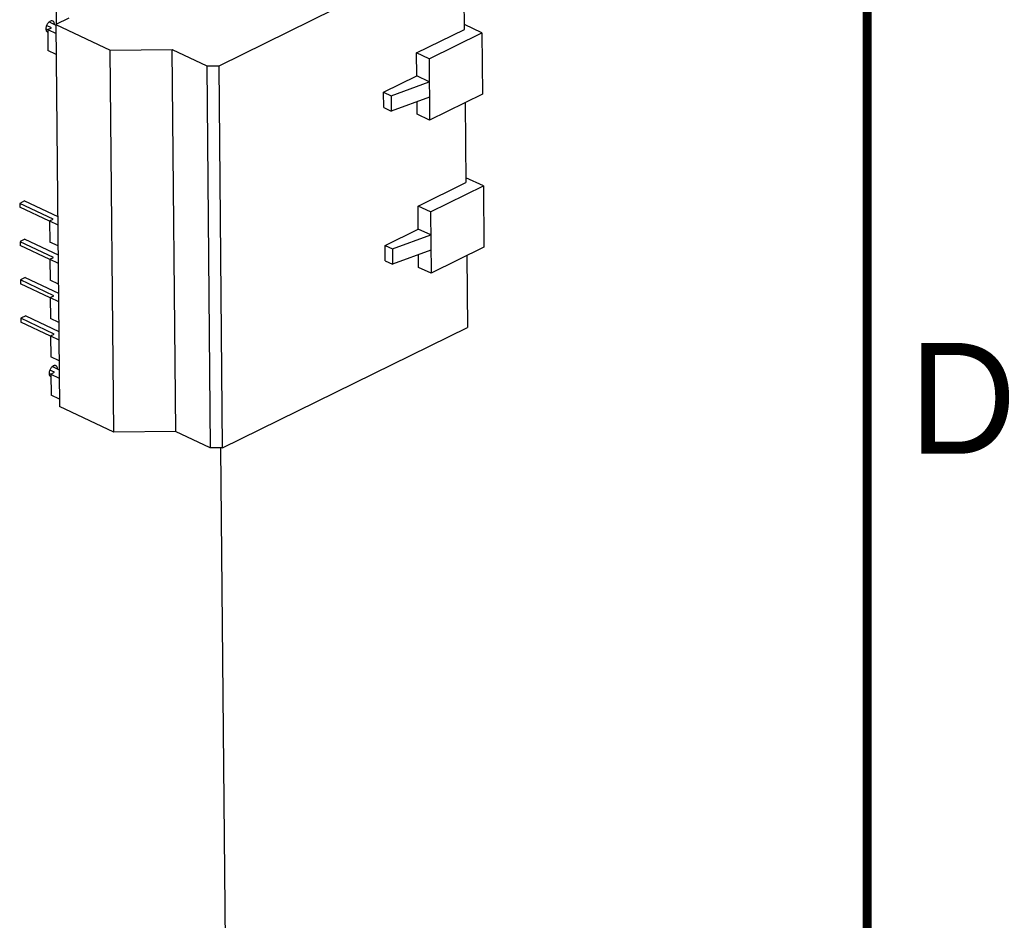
# Model space of a CAD drawing. Header units: inches. Extents: x 0 to 34, y 0 to 22.
# Tile 81 of 84: x 31.6 to 33.8, y 18.1 to 20.1. Entities that reach past the tile are written whole.
import ezdxf

# ---------------------------------------------------------------- set-up
doc = ezdxf.new("R2010")
doc.units = ezdxf.units.IN
doc.header["$LTSCALE"] = 1.87
doc.header["$MEASUREMENT"] = 0
doc.layers.get('0').update_dxf_attribs({"linetype": 'CONTINUOUS'})
doc.styles.add('TEXTSTYLE_2', font='txt')

msp = doc.modelspace()

# ---------------------------------------------------------------- linework, layer by layer
at = {"color": 7, "linetype": 'CONTINUOUS'}
for p, q in [((32.0393, 19.9981), (32.5909, 20.2697)), ((32.5927, 20.08), (32.5908, 20.2804)), ((31.6721, 20.1187), (31.6723, 20.0912)), ((31.6613, 20.0838), (31.6505, 20.0888)), ((31.6562, 20.0969), (31.6716, 20.0896)), ((31.7007, 20.1052), (31.6716, 20.0909)), ((31.6716, 20.0909), (31.6796, 19.2298)), ((31.6716, 20.0909), (31.794, 20.0334)), ((32.6317, 20.0723), (32.5926, 20.0907)), ((31.653, 20.0791), (31.6489, 20.081)), ((31.653, 20.0797), (31.6613, 20.0838)), ((31.653, 20.0797), (31.6534, 20.0322)), ((31.653, 20.0797), (31.6718, 20.0709)), ((32.4846, 20.0268), (32.5927, 20.08)), ((32.5125, 20.0136), (32.6317, 20.0723)), ((32.6317, 20.0723), (32.633, 19.9343)), ((31.6722, 20.0234), (31.6534, 20.0322)), ((31.8019, 19.1723), (31.7939, 20.0334)), ((31.794, 20.0334), (31.9332, 20.0347)), ((31.9331, 20.0347), (31.9411, 19.1735)), ((31.9332, 20.0347), (32.0114, 19.9979)), ((32.5125, 20.0136), (32.4845, 20.0268)), ((32.485, 19.975), (32.4846, 20.0268)), ((32.0114, 19.9979), (32.0393, 19.9981)), ((32.0114, 19.9979), (32.0194, 19.1368)), ((32.0472, 19.137), (32.0393, 19.9981)), ((32.5125, 20.0136), (32.5138, 19.8756)), ((32.4102, 19.9382), (32.485, 19.975)), ((32.513, 19.9619), (32.485, 19.975)), ((32.427, 19.9303), (32.513, 19.9619)), ((32.4105, 19.9037), (32.4102, 19.9382)), ((32.4102, 19.9382), (32.427, 19.9303)), ((32.633, 19.9343), (32.5138, 19.8756)), ((32.427, 19.9303), (32.4273, 19.8958)), ((32.5133, 19.9274), (32.4273, 19.8958)), ((32.4858, 19.8887), (32.4856, 19.9172)), ((32.5942, 19.9152), (32.5958, 19.7349)), ((32.4105, 19.9037), (32.4273, 19.8958)), ((32.5138, 19.8756), (32.4858, 19.8887)), ((32.4877, 19.6816), (32.5958, 19.7349)), ((32.6349, 19.7272), (32.5958, 19.7456)), ((32.5157, 19.6685), (32.6349, 19.7272)), ((32.6349, 19.7272), (32.6362, 19.5891)), ((31.6009, 19.6933), (31.5898, 19.6878)), ((31.5898, 19.6878), (31.5899, 19.6792)), ((31.6653, 19.6524), (31.5898, 19.6878)), ((31.6009, 19.6933), (31.6756, 19.6582)), ((31.657, 19.6477), (31.5899, 19.6792)), ((32.5157, 19.6685), (32.4877, 19.6816)), ((32.4882, 19.6299), (32.4877, 19.6816)), ((32.5157, 19.6685), (32.517, 19.5304)), ((31.657, 19.6483), (31.6653, 19.6524)), ((31.657, 19.6483), (31.6574, 19.6008)), ((31.657, 19.6483), (31.6758, 19.6394)), ((32.4134, 19.593), (32.4882, 19.6299)), ((32.5162, 19.6167), (32.4882, 19.6299)), ((31.6017, 19.607), (31.5906, 19.6016)), ((31.5906, 19.6015), (31.5907, 19.5929)), ((31.6661, 19.5661), (31.5906, 19.6015)), ((31.6017, 19.607), (31.6764, 19.5719)), ((31.6762, 19.592), (31.6574, 19.6008)), ((32.4301, 19.5851), (32.5162, 19.6167)), ((31.6578, 19.5614), (31.5907, 19.5929)), ((32.4134, 19.593), (32.4301, 19.5851)), ((32.4137, 19.5585), (32.4134, 19.593)), ((32.4301, 19.5851), (32.4305, 19.5506)), ((32.5165, 19.5822), (32.4305, 19.5506)), ((32.6362, 19.5891), (32.517, 19.5304)), ((31.6578, 19.562), (31.6661, 19.5661)), ((31.6578, 19.562), (31.6582, 19.5145)), ((31.6578, 19.562), (31.6766, 19.5531)), ((32.4137, 19.5585), (32.4305, 19.5506)), ((32.489, 19.5436), (32.4887, 19.572)), ((32.5974, 19.57), (32.5989, 19.4085)), ((32.517, 19.5304), (32.489, 19.5436)), ((31.6025, 19.5207), (31.5914, 19.5153)), ((31.5914, 19.5153), (31.5915, 19.5066)), ((31.6669, 19.4798), (31.5914, 19.5153)), ((31.6025, 19.5207), (31.6772, 19.4856)), ((31.677, 19.5057), (31.6582, 19.5145)), ((31.6586, 19.4751), (31.5915, 19.5066)), ((31.6585, 19.4757), (31.6669, 19.4798)), ((31.6585, 19.4757), (31.659, 19.4282)), ((31.6585, 19.4757), (31.6774, 19.4668)), ((31.6033, 19.4344), (31.5922, 19.429)), ((31.6677, 19.3935), (31.5922, 19.429)), ((31.5922, 19.429), (31.5923, 19.4203)), ((31.6593, 19.3888), (31.5923, 19.4204)), ((31.6033, 19.4344), (31.678, 19.3993)), ((31.6778, 19.4194), (31.659, 19.4282)), ((32.0472, 19.137), (32.5989, 19.4085)), ((31.6593, 19.3894), (31.6677, 19.3935)), ((31.6593, 19.3894), (31.6782, 19.3806)), ((31.6593, 19.3894), (31.6598, 19.342)), ((31.6786, 19.3331), (31.6598, 19.342)), ((31.6685, 19.3072), (31.6577, 19.3123)), ((31.6634, 19.3203), (31.6788, 19.313)), ((31.6601, 19.3025), (31.656, 19.3045)), ((31.6601, 19.3031), (31.6685, 19.3072)), ((31.6601, 19.3031), (31.679, 19.2943)), ((31.6601, 19.3031), (31.6606, 19.2557)), ((31.6794, 19.2468), (31.6606, 19.2557)), ((31.8019, 19.1723), (31.6796, 19.2298)), ((31.9411, 19.1735), (31.8019, 19.1723)), ((32.0194, 19.1368), (31.9411, 19.1735)), ((32.0472, 19.137), (32.0194, 19.1368)), ((32.0571, 17.631), (32.0432, 19.137))]:
    msp.add_line(p, q, dxfattribs=at)
at = {"color": 7, "linetype": 'CONTINUOUS', "const_width": 0.02}
msp.add_lwpolyline([(33.5, 0.5), (33.5, 21.5)], dxfattribs=at)
at = {"color": 7, "linetype": 'CONTINUOUS'}
for points, knots in [([(31.6644, 20.0986), (31.6636, 20.099), (31.6619, 20.0993), (31.6592, 20.0987), (31.6565, 20.0972), (31.654, 20.0949), (31.6518, 20.0919), (31.6501, 20.0885), (31.649, 20.085), (31.6488, 20.0825), (31.6488, 20.0814)], [0, 0, 0, 0, 0.091305, 0.192381, 0.308228, 0.438499, 0.579084, 0.724004, 0.866682, 1, 1, 1, 1]), ([(31.6672, 20.0957), (31.6669, 20.0963), (31.6661, 20.0975), (31.665, 20.0983), (31.6644, 20.0986)], [0, 0, 0, 0, 0.518794, 1, 1, 1, 1]), ([(31.6682, 20.0909), (31.6682, 20.0914), (31.6681, 20.093), (31.6677, 20.0946), (31.6672, 20.0957)], [0, 0, 0, 0, 0.269113, 1, 1, 1, 1]), ([(31.6488, 20.0814), (31.6488, 20.0809), (31.6489, 20.0793), (31.6493, 20.0777), (31.6498, 20.0766)], [0, 0, 0, 0, 0.269113, 1, 1, 1, 1]), ([(31.6498, 20.0766), (31.6501, 20.076), (31.6509, 20.0748), (31.652, 20.074), (31.6526, 20.0737)], [0, 0, 0, 0, 0.518794, 1, 1, 1, 1]), ([(31.6715, 19.322), (31.6708, 19.3224), (31.6691, 19.3227), (31.6664, 19.3222), (31.6637, 19.3207), (31.6611, 19.3183), (31.659, 19.3154), (31.6573, 19.312), (31.6562, 19.3084), (31.6559, 19.306), (31.6559, 19.3048)], [0, 0, 0, 0, 0.091305, 0.192381, 0.308228, 0.438499, 0.579084, 0.724004, 0.866682, 1, 1, 1, 1]), ([(31.6743, 19.3191), (31.674, 19.3198), (31.6733, 19.3209), (31.6721, 19.3218), (31.6715, 19.322)], [0, 0, 0, 0, 0.518794, 1, 1, 1, 1]), ([(31.6754, 19.3144), (31.6753, 19.3148), (31.6753, 19.3164), (31.6749, 19.318), (31.6743, 19.3191)], [0, 0, 0, 0, 0.269113, 1, 1, 1, 1]), ([(31.6559, 19.3048), (31.656, 19.3044), (31.656, 19.3027), (31.6564, 19.3011), (31.657, 19.3)], [0, 0, 0, 0, 0.269113, 1, 1, 1, 1]), ([(31.657, 19.3), (31.6573, 19.2994), (31.658, 19.2982), (31.6592, 19.2974), (31.6598, 19.2971)], [0, 0, 0, 0, 0.518794, 1, 1, 1, 1])]:
    msp.add_open_spline(points, degree=3, knots=knots, dxfattribs=at)

# ---------------------------------------------------------------- texts
at = {"color": 2, "linetype": 'CONTINUOUS', "insert": (33.5947, 19.3736), "char_height": 0.25, "width": 0.25, "attachment_point": 1, "line_spacing_factor": 0.9, "style": 'TEXTSTYLE_2'}
msp.add_mtext('D', dxfattribs=at)

doc.saveas('drawing.dxf')
